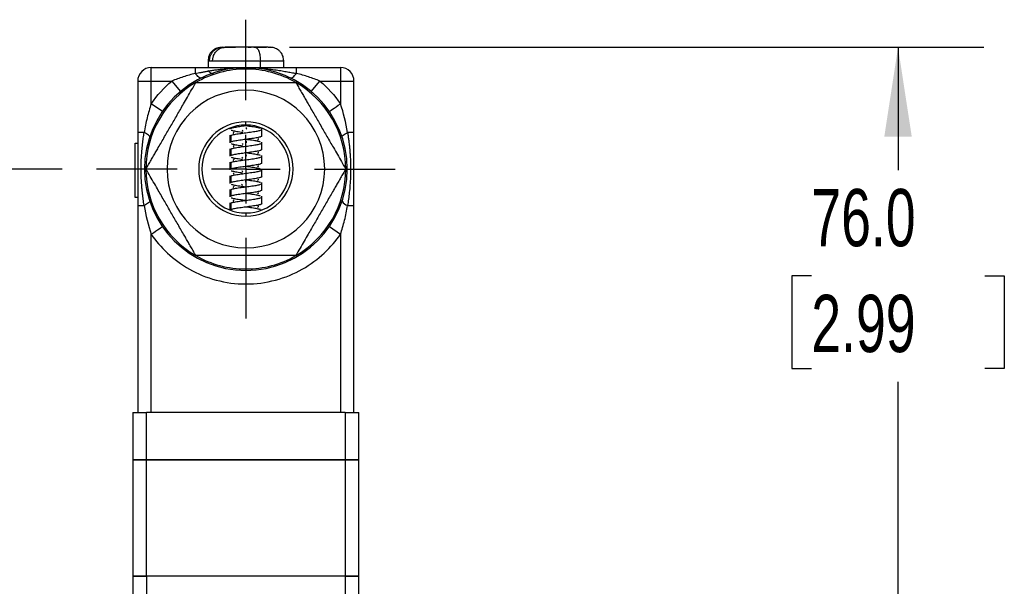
# Model space of a CAD drawing. Header units: millimetres. Extents: x 13 to 546, y 13 to 419.
# Tile 8 of 11: x 399 to 472, y 145 to 187. Entities that reach past the tile are written whole.
import ezdxf

# ---------------------------------------------------------------- set-up
doc = ezdxf.new("R2010")
doc.units = ezdxf.units.MM
doc.header["$LTSCALE"] = 2
doc.linetypes.add('CENTERX2', pattern=[20.32, 12.7, -2.54, 2.54, -2.54])
doc.layers.add('CENTER', color=40, linetype='CENTERX2')
doc.layers.add('DIMENSIONS', color=140, linetype='Continuous', lineweight=25)
doc.styles.add('SLDTEXTSTYLE0', font='TXT', dxfattribs={"width": 0.7})
doc.dimstyles.new('SLDDIMSTYLE2', dxfattribs={"dimtxt": 4.316016, "dimasz": 6.604, "dimexe": 0, "dimexo": 0.0625, "dimgap": 1.079004, "dimtad": 0, "dimtih": 1, "dimtoh": 1, "dimrnd": 1e-09, "dimzin": 4, "dimdsep": 46, "dimtxsty": 'SLDTEXTSTYLE0', "dimsah": 1, "dimcen": 0.09, "dimadec": 0, "dimazin": 1, "dimtfac": 1, "dimtofl": 0, "dimtmove": 0, "dimatfit": 3, "dimfxl": 0, "dimfrac": 2, "dimtolj": 1, "dimtzin": 12, "dimarcsym": 0})

# ---------------------------------------------------------------- blocks, each defined once
blk = doc.blocks.new('_D_7')
at = {"layer": 'DIMENSIONS'}
for p, q in [((402.128, 176.299), (350.826, 176.299)), ((357.176, 176.299), (357.176, 149.159)), ((350.764, 141.333), (349.314, 141.333)), ((349.314, 141.333), (349.314, 134.474)), ((363.589, 141.333), (365.039, 141.333)), ((365.039, 141.333), (365.039, 134.474)), ((349.314, 134.474), (350.764, 134.474)), ((365.039, 134.474), (363.589, 134.474)), ((357.176, 109.299), (357.176, 133.508)), ((387.418, 109.299), (350.826, 109.299))]:
    blk.add_line(p, q, dxfattribs=at)
for points in [[(357.176, 176.299), (356.16, 169.695), (358.192, 169.695)], [(357.176, 109.299), (358.192, 115.903), (356.16, 115.903)]]:
    blk.add_solid(points, dxfattribs=at)
at = {"layer": 'DIMENSIONS', "char_height": 4.2333, "attachment_point": 1, "style": 'SLDTEXTSTYLE0'}
for s, insert in [('67.0', (350.764, 147.757)), ('2.64', (350.764, 139.931))]:
    blk.add_mtext(s, dxfattribs=dict(at, insert=insert))
blk = doc.blocks.new('_D_8')
at = {"layer": 'DIMENSIONS'}
for p, q in [((418.938, 185.299), (470.308, 185.299)), ((463.958, 185.299), (463.958, 176.226)), ((457.545, 168.4), (456.096, 168.4)), ((456.096, 168.4), (456.096, 161.541)), ((470.371, 168.4), (471.82, 168.4)), ((471.82, 168.4), (471.82, 161.541)), ((456.096, 161.541), (457.545, 161.541)), ((471.82, 161.541), (470.371, 161.541)), ((463.958, 109.299), (463.958, 160.574)), ((443.998, 109.299), (470.308, 109.299))]:
    blk.add_line(p, q, dxfattribs=at)
for points in [[(463.958, 185.299), (462.942, 178.695), (464.974, 178.695)], [(463.958, 109.299), (464.974, 115.903), (462.942, 115.903)]]:
    blk.add_solid(points, dxfattribs=at)
at = {"layer": 'DIMENSIONS', "char_height": 4.2333, "attachment_point": 1, "style": 'SLDTEXTSTYLE0'}
for s, insert in [('76.0', (457.545, 174.823)), ('2.99', (457.545, 166.998))]:
    blk.add_mtext(s, dxfattribs=dict(at, insert=insert))
blk = doc.blocks.new('SW_CENTERMARKSYMBOL_0')
at = {"layer": 'CENTER', "color": 0}
for p, q in [((0, 5.08), (0, 11.04)), ((0, 0), (0, 2.54)), ((-5.08, 0), (-11.04, 0)), ((0, 0), (-2.54, 0)), ((0, 0), (0, -2.54)), ((0, 0), (2.54, 0)), ((5.08, 0), (11.04, 0)), ((0, -5.08), (0, -11.04))]:
    blk.add_line(p, q, dxfattribs=at)

msp = doc.modelspace()

# ---------------------------------------------------------------- linework, layer by layer
for p, q in [((413.954, 185.299), (414.936, 185.299)), ((415.87, 185.299), (416.1, 185.299)), ((416.292, 185.299), (417.233, 185.299)), ((412.908, 184.299), (412.908, 183.799)), ((412.908, 184.299), (413.022, 184.299)), ((413.022, 184.299), (413.252, 184.299)), ((413.252, 184.299), (416.781, 184.299)), ((416.781, 183.799), (416.781, 184.299)), ((416.781, 184.299), (418.508, 184.299)), ((418.508, 183.799), (418.508, 184.299)), ((408.708, 182.799), (408.708, 183.799)), ((408.708, 183.799), (411.966, 183.799)), ((419.45, 183.365), (419.45, 183.799)), ((419.45, 183.799), (422.708, 183.799)), ((422.708, 183.799), (422.708, 182.799)), ((407.708, 182.799), (407.708, 178.991)), ((407.708, 182.799), (408.708, 182.799)), ((408.708, 182.799), (410.231, 182.799)), ((408.708, 181.121), (408.708, 182.799)), ((410.231, 182.799), (410.875, 182.034)), ((415.708, 182.132), (415.708, 182.699)), ((420.541, 182.034), (421.185, 182.799)), ((421.185, 182.799), (422.708, 182.799)), ((422.708, 182.799), (422.708, 181.121)), ((422.708, 182.799), (423.708, 182.799)), ((423.708, 178.991), (423.708, 182.799)), ((409.532, 180.553), (408.708, 181.121)), ((414.523, 179.325), (414.523, 179.239)), ((414.614, 179.301), (414.614, 179.359)), ((415.708, 179.549), (415.708, 179.788)), ((416.893, 178.739), (416.893, 179.297)), ((408.177, 178.991), (407.708, 178.991)), ((414.523, 178.797), (414.523, 178.239)), ((414.523, 178.734), (414.614, 178.797)), ((414.614, 178.301), (414.614, 178.797)), ((415.434, 179.188), (415.492, 179.106)), ((423.708, 178.991), (423.239, 178.991)), ((407.508, 174.199), (407.508, 178.199)), ((407.508, 178.199), (407.708, 178.199)), ((414.523, 177.797), (414.523, 177.239)), ((414.523, 177.734), (414.614, 177.797)), ((414.614, 177.301), (414.614, 177.797)), ((415.424, 178.187), (415.484, 178.104)), ((416.893, 177.739), (416.893, 178.297)), ((415.414, 177.185), (415.475, 177.103)), ((416.893, 176.739), (416.893, 177.297)), ((414.523, 176.797), (414.523, 176.239)), ((414.523, 176.734), (414.614, 176.797)), ((414.614, 176.301), (414.614, 176.797)), ((416.893, 175.739), (416.893, 176.297)), ((414.523, 175.797), (414.523, 175.239)), ((414.523, 175.734), (414.614, 175.797)), ((414.614, 175.301), (414.614, 175.797)), ((415.404, 176.183), (415.466, 176.101)), ((415.393, 175.181), (415.458, 175.1)), ((416.893, 174.739), (416.893, 175.297)), ((407.708, 174.199), (407.508, 174.199)), ((414.523, 174.797), (414.523, 174.239)), ((414.523, 174.734), (414.614, 174.797)), ((414.614, 174.301), (414.614, 174.797)), ((416.893, 173.739), (416.893, 174.297)), ((407.708, 173.606), (407.708, 158.299)), ((407.708, 173.606), (408.177, 173.606)), ((414.523, 173.797), (414.523, 173.272)), ((414.523, 173.734), (414.614, 173.797)), ((414.614, 173.301), (414.614, 173.797)), ((423.708, 158.299), (423.708, 173.606)), ((415.708, 173.049), (415.708, 172.81)), ((416.893, 173.272), (416.893, 173.297)), ((421.885, 172.044), (422.708, 171.477)), ((408.708, 158.299), (408.708, 171.477)), ((422.708, 171.477), (422.708, 158.299)), ((415.708, 170.466), (415.708, 169.899)), ((407.358, 158.299), (407.358, 154.799)), ((407.358, 158.299), (408.358, 158.299)), ((408.358, 154.799), (408.358, 158.299)), ((423.058, 158.299), (408.358, 158.299)), ((423.058, 158.299), (423.058, 154.799)), ((423.058, 158.299), (424.058, 158.299)), ((424.058, 154.799), (424.058, 158.299)), ((408.358, 154.799), (407.358, 154.799)), ((407.358, 154.799), (407.358, 146.199)), ((407.358, 154.799), (408.358, 154.799)), ((423.058, 154.799), (408.358, 154.799)), ((408.358, 146.199), (408.358, 154.799)), ((408.358, 154.799), (423.058, 154.799)), ((424.058, 154.799), (423.058, 154.799)), ((423.058, 154.799), (423.058, 146.199)), ((423.058, 154.799), (424.058, 154.799)), ((424.058, 146.199), (424.058, 154.799)), ((407.358, 146.199), (407.358, 144.699)), ((408.358, 146.199), (407.358, 146.199)), ((407.358, 146.199), (408.358, 146.199)), ((408.358, 146.199), (408.358, 144.699)), ((423.058, 146.199), (408.358, 146.199)), ((423.058, 146.199), (408.358, 146.199)), ((424.058, 146.199), (423.058, 146.199)), ((423.058, 146.199), (423.058, 144.699)), ((423.058, 146.199), (424.058, 146.199)), ((424.058, 144.699), (424.058, 146.199))]:
    msp.add_line(p, q)
at = {"flags": 128}
for points in [[(412.407, 183.033), (412.369, 183.024), (412.325, 183.03), (412.275, 183.052), (412.22, 183.088), (412.16, 183.138), (412.098, 183.202), (412.033, 183.278), (411.966, 183.365)], [(419.01, 183.033), (419.047, 183.024), (419.091, 183.03), (419.141, 183.052), (419.196, 183.088), (419.256, 183.138), (419.319, 183.202), (419.384, 183.278), (419.45, 183.365)], [(421.885, 180.553), (421.9, 180.564), (421.947, 180.596), (422.023, 180.649), (422.126, 180.719), (422.251, 180.805), (422.393, 180.903), (422.547, 181.01), (422.708, 181.121)], [(408.708, 171.477), (408.869, 171.588), (409.023, 171.694), (409.166, 171.792), (409.29, 171.878), (409.393, 171.949), (409.469, 172.001), (409.516, 172.033), (409.532, 172.044)]]:
    msp.add_lwpolyline(points, dxfattribs=at)
for centre, radius, start, end in [((408.708, 182.799), 1, 90, 180), ((415.708, 176.299), 7.5, 90, 270), ((415.708, 176.299), 7.39, 90, 120), ((415.708, 176.299), 7.5, 270, 90), ((415.708, 176.299), 7.39, 60, 90), ((422.708, 182.799), 1, 360, 90), ((415.708, 176.299), 7.39, 120, 180), ((415.708, 176.299), 5.833, 90, 270), ((415.708, 176.299), 5.833, 270, 90), ((415.708, 176.299), 7.39, 360, 60), ((415.708, 176.299), 3.489, 90, 270), ((415.708, 176.299), 3.25, 90, 270), ((415.708, 176.299), 3.489, 270, 90), ((415.708, 176.299), 3.25, 270, 90), ((415.708, 176.299), 7.39, 180, 240), ((415.708, 176.299), 7.39, 300, 360), ((423.379, 174.223), 0.632, 208.3277, 257.27722), ((415.708, 176.299), 7.39, 240, 270), ((415.708, 176.299), 7.39, 270, 300)]:
    msp.add_arc(centre, radius, start, end)
for points, knots in [([(413.987, 185.299), (413.844, 185.289), (413.633, 185.274), (413.42, 185.177), (413.299, 185.094), (413.19, 185.001), (413.075, 184.865), (412.944, 184.627), (412.922, 184.428), (412.908, 184.299)], [0, 0, 0, 0, 0.294514, 0.433937, 0.495817, 0.555042, 0.672688, 0.787827, 1, 1, 1, 1]), ([(413.022, 184.299), (413.023, 184.332), (413.024, 184.397), (413.038, 184.496), (413.061, 184.593), (413.093, 184.687), (413.133, 184.777), (413.181, 184.861), (413.235, 184.938), (413.317, 185.035), (413.437, 185.14), (413.602, 185.232), (413.776, 185.288), (413.895, 185.295), (413.954, 185.299)], [0, 0, 0, 0, 0.0623288, 0.1254218, 0.1889306, 0.2524909, 0.3157339, 0.3782991, 0.4398458, 0.5000628, 0.6277034, 0.7551875, 0.8800121, 1, 1, 1, 1]), ([(413.252, 184.299), (413.252, 184.332), (413.254, 184.397), (413.268, 184.495), (413.29, 184.591), (413.332, 184.714), (413.404, 184.86), (413.521, 185.012), (413.663, 185.137), (413.825, 185.229), (414.001, 185.288), (414.123, 185.295), (414.184, 185.299)], [0, 0, 0, 0, 0.062788, 0.125007, 0.187277, 0.250222, 0.374832, 0.499909, 0.624418, 0.749499, 0.87449, 1, 1, 1, 1]), ([(416.398, 185.299), (416.221, 185.299), (416.021, 185.299), (415.6, 185.299), (415.379, 185.299), (414.96, 185.299), (414.762, 185.299), (414.426, 185.299), (414.288, 185.299), (414.184, 185.299)], [0, 0, 0, 0, 0.25, 0.25, 0.5, 0.5, 0.75, 0.75, 1, 1, 1, 1]), ([(416.398, 185.299), (416.443, 185.299), (416.491, 185.277), (416.586, 185.18), (416.631, 185.103), (416.706, 184.908), (416.735, 184.79), (416.772, 184.544), (416.781, 184.417), (416.781, 184.299)], [0, 0, 0, 0, 0.25, 0.25, 0.5, 0.5, 0.75, 0.75, 1, 1, 1, 1]), ([(417.347, 185.299), (417.313, 185.299), (417.221, 185.299), (416.875, 185.299), (416.553, 185.299), (416.398, 185.299)], [0, 0, 0, 0, 0.2385386, 0.632078, 1, 1, 1, 1]), ([(418.508, 184.299), (418.498, 184.405), (418.477, 184.634), (418.324, 184.9), (418.142, 185.08), (417.978, 185.187), (417.809, 185.256), (417.554, 185.308), (417.434, 185.298), (417.347, 185.291)], [0, 0, 0, 0, 0.161476, 0.349153, 0.452554, 0.556221, 0.656404, 0.752009, 1, 1, 1, 1]), ([(411.966, 183.365), (412.035, 183.377), (412.178, 183.404), (412.403, 183.446), (412.648, 183.491), (412.914, 183.539), (413.2, 183.587), (413.507, 183.634), (413.901, 183.688), (414.323, 183.734), (414.636, 183.759), (414.767, 183.768), (414.767, 183.768), (414.767, 183.768), (414.767, 183.768), (414.767, 183.768), (414.767, 183.768), (414.767, 183.768), (414.768, 183.768), (414.768, 183.768), (414.768, 183.768), (414.768, 183.768), (414.768, 183.768), (414.768, 183.768), (414.768, 183.768), (414.768, 183.768), (414.768, 183.768), (414.768, 183.768), (414.768, 183.768), (414.768, 183.768), (414.769, 183.768), (414.769, 183.768), (414.771, 183.768), (414.776, 183.768), (414.784, 183.769), (414.801, 183.77), (414.835, 183.772), (414.904, 183.776), (415.041, 183.784), (415.237, 183.792), (415.472, 183.798), (415.629, 183.798), (415.708, 183.799)], [0, 0, 0, 0, 0.055216, 0.115939, 0.181889, 0.253173, 0.329861, 0.412012, 0.499637, 0.645191, 0.749796, 0.749811, 0.749826, 0.749842, 0.749857, 0.749872, 0.749887, 0.749902, 0.749917, 0.749933, 0.749948, 0.749963, 0.749978, 0.749993, 0.750009, 0.750024, 0.750039, 0.750054, 0.750069, 0.7501, 0.75016, 0.750282, 0.750768, 0.75174, 0.753684, 0.757573, 0.765354, 0.780927, 0.812112, 0.874623, 0.937279, 1, 1, 1, 1]), ([(411.966, 183.799), (411.966, 183.799), (411.966, 183.766), (411.966, 183.618), (411.966, 183.503), (411.966, 183.365)], [0, 0, 0, 0, 0.5, 0.5, 1, 1, 1, 1]), ([(411.966, 183.799), (412.027, 183.799), (412.15, 183.799), (412.338, 183.799), (412.532, 183.799), (412.733, 183.799), (413.02, 183.799), (413.404, 183.799), (413.862, 183.799), (414.331, 183.799), (414.763, 183.799), (415.228, 183.799), (415.53, 183.799), (415.708, 183.799)], [0, 0, 0, 0, 0.046581, 0.094878, 0.144968, 0.19692, 0.250795, 0.369487, 0.499652, 0.616777, 0.74959, 0.852876, 1, 1, 1, 1]), ([(412.908, 183.599), (412.925, 183.558), (412.953, 183.491), (413.108, 183.407), (413.218, 183.357), (413.244, 183.345), (413.257, 183.339), (413.267, 183.335), (413.273, 183.331), (413.278, 183.328), (413.285, 183.325), (413.291, 183.32), (413.297, 183.314), (413.293, 183.314), (413.291, 183.313)], [0, 0, 0, 0, 0.49879, 0.833344, 0.880356, 0.897989, 0.912039, 0.917982, 0.92343, 0.928653, 0.933972, 0.946081, 0.961804, 1, 1, 1, 1]), ([(415.708, 183.799), (415.813, 183.798), (416.023, 183.797), (416.429, 183.783), (416.911, 183.752), (417.452, 183.696), (417.945, 183.63), (418.389, 183.56), (418.785, 183.489), (419.133, 183.424), (419.349, 183.384), (419.45, 183.365)], [0, 0, 0, 0, 0.083616, 0.167049, 0.323972, 0.468381, 0.600052, 0.718841, 0.824929, 0.918627, 1, 1, 1, 1]), ([(415.708, 183.799), (415.91, 183.799), (416.176, 183.799), (416.419, 183.799), (416.524, 183.799), (416.573, 183.799), (416.596, 183.799), (416.605, 183.799), (416.612, 183.799), (416.613, 183.799), (416.789, 183.799), (417.032, 183.799), (417.293, 183.799), (417.418, 183.799), (417.479, 183.799), (417.505, 183.799), (417.522, 183.799), (417.528, 183.799), (417.713, 183.799), (417.961, 183.799), (418.228, 183.799), (418.356, 183.799), (418.419, 183.799), (418.445, 183.799), (418.463, 183.799), (418.47, 183.799), (418.821, 183.799), (419.144, 183.799), (419.45, 183.799)], [0, 0, 0, 0, 0.125, 0.1875, 0.21875, 0.234375, 0.242188, 0.246094, 0.246094, 0.25, 0.25, 0.375, 0.4375, 0.46875, 0.484375, 0.492188, 0.492188, 0.5, 0.5, 0.625, 0.6875, 0.71875, 0.734375, 0.742188, 0.742188, 0.75, 0.75, 1, 1, 1, 1]), ([(411.966, 183.365), (411.661, 183.29), (411.364, 183.206), (410.786, 183.018), (410.505, 182.914), (410.231, 182.799)], [0, 0, 0, 0, 0.5, 0.5, 1, 1, 1, 1]), ([(421.185, 182.799), (420.914, 182.913), (420.633, 183.017), (420.054, 183.205), (419.754, 183.29), (419.45, 183.365)], [0, 0, 0, 0, 0.5, 0.5, 1, 1, 1, 1]), ([(408.318, 176.299), (408.381, 176.408), (408.506, 176.625), (408.693, 176.947), (408.875, 177.264), (409.054, 177.573), (409.328, 178.048), (409.696, 178.686), (410.163, 179.494), (410.63, 180.303), (411.041, 181.014), (411.397, 181.632), (411.703, 182.161), (411.908, 182.517), (412.013, 182.699)], [0, 0, 0, 0, 0.052553, 0.103773, 0.153684, 0.202316, 0.249701, 0.376034, 0.499064, 0.622655, 0.749694, 0.829509, 0.9129, 1, 1, 1, 1]), ([(412.013, 182.699), (412.144, 182.699), (412.403, 182.699), (412.792, 182.699), (413.175, 182.699), (413.552, 182.699), (413.924, 182.699), (414.291, 182.699), (414.653, 182.699), (415.009, 182.699), (415.361, 182.699), (415.593, 182.699), (415.708, 182.699)], [0, 0, 0, 0, 0.1087926, 0.2154415, 0.3200106, 0.4225679, 0.5231853, 0.6219392, 0.7189101, 0.8141832, 0.9078483, 1, 1, 1, 1]), ([(415.708, 182.699), (415.813, 182.699), (416.024, 182.699), (416.342, 182.699), (416.665, 182.699), (416.992, 182.699), (417.324, 182.699), (417.66, 182.699), (418, 182.699), (418.345, 182.699), (418.694, 182.699), (419.048, 182.699), (419.284, 182.699), (419.403, 182.699)], [0, 0, 0, 0, 0.0837133, 0.1686702, 0.2549421, 0.3425973, 0.4317008, 0.5223147, 0.6144978, 0.7083062, 0.8037929, 0.9010082, 1, 1, 1, 1]), ([(419.403, 182.699), (419.466, 182.589), (419.591, 182.373), (419.778, 182.05), (419.96, 181.734), (420.139, 181.424), (420.413, 180.95), (420.781, 180.312), (421.248, 179.504), (421.715, 178.694), (422.126, 177.983), (422.483, 177.365), (422.788, 176.836), (422.993, 176.481), (423.098, 176.299)], [0, 0, 0, 0, 0.052553, 0.103773, 0.153684, 0.202316, 0.249701, 0.376034, 0.499064, 0.622655, 0.749694, 0.829509, 0.9129, 1, 1, 1, 1]), ([(408.708, 181.121), (408.593, 180.787), (408.492, 180.443), (408.316, 179.734), (408.24, 179.366), (408.177, 178.991)], [0, 0, 0, 0, 0.5, 0.5, 1, 1, 1, 1]), ([(414.614, 179.301), (414.554, 179.28), (414.493, 179.26), (414.523, 179.239), (414.523, 179.239)], [0, 0, 0, 0, 0.996159, 1, 1, 1, 1]), ([(415.885, 179.513), (415.827, 179.505), (415.618, 179.476), (415.245, 179.426), (414.842, 179.364), (414.69, 179.322), (414.614, 179.301)], [0, 0, 0, 0, 0.114024, 0.40993, 0.704094, 1, 1, 1, 1]), ([(414.614, 178.797), (414.689, 178.817), (414.841, 178.859), (415.244, 178.922), (415.708, 178.983), (416.172, 179.047), (416.572, 179.108), (416.817, 179.172), (416.923, 179.213), (416.893, 179.234), (416.893, 179.234)], [0, 0, 0, 0, 0.142458, 0.285759, 0.428217, 0.571518, 0.713976, 0.857277, 0.999735, 1, 1, 1, 1]), ([(416.803, 179.297), (416.727, 179.317), (416.575, 179.359), (416.173, 179.422), (415.856, 179.463), (415.703, 179.485), (415.699, 179.485)], [0, 0, 0, 0, 0.330315, 0.662588, 0.992903, 1, 1, 1, 1]), ([(415.775, 179.248), (415.77, 179.268), (415.761, 179.307), (415.751, 179.348), (415.747, 179.365), (415.747, 179.367)], [0, 0, 0, 0, 0.483204, 0.952168, 1, 1, 1, 1]), ([(407.708, 178.991), (407.708, 178.541), (407.708, 178.093), (407.708, 177.196), (407.708, 176.747), (407.708, 175.847), (407.708, 175.399), (407.708, 174.503), (407.708, 174.053), (407.708, 173.606)], [0, 0, 0, 0, 0.25, 0.25, 0.5, 0.5, 0.75, 0.75, 1, 1, 1, 1]), ([(408.177, 173.606), (408.166, 173.685), (408.142, 173.847), (408.108, 174.1), (408.075, 174.369), (408.043, 174.654), (408.004, 175.072), (407.968, 175.623), (407.953, 176.301), (407.968, 176.979), (408.009, 177.593), (408.062, 178.129), (408.117, 178.576), (408.158, 178.858), (408.177, 178.991)], [0, 0, 0, 0, 0.044136, 0.091337, 0.141492, 0.194522, 0.250371, 0.374224, 0.500678, 0.626567, 0.7501, 0.841765, 0.925116, 1, 1, 1, 1]), ([(408.594, 178.675), (408.605, 178.705), (408.574, 178.752), (408.425, 178.865), (408.308, 178.93), (408.177, 178.991)], [0, 0, 0, 0, 0.5, 0.5, 1, 1, 1, 1]), ([(414.613, 179.176), (414.689, 179.155), (414.841, 179.114), (415.175, 179.061), (415.406, 179.03), (415.484, 179.019)], [0, 0, 0, 0, 0.397671, 0.797699, 1, 1, 1, 1]), ([(416.893, 178.739), (416.875, 178.718), (416.84, 178.676), (416.566, 178.614), (416.176, 178.551), (415.708, 178.489), (415.246, 178.426), (414.841, 178.364), (414.69, 178.322), (414.614, 178.301)], [0, 0, 0, 0, 0.142748, 0.285201, 0.428499, 0.570952, 0.714249, 0.856703, 1, 1, 1, 1]), ([(414.834, 179.026), (414.831, 179.026), (414.798, 179.023), (414.793, 178.954), (414.75, 178.93), (414.778, 178.929), (414.785, 178.929)], [0, 0, 0, 0, 0.034944, 0.405367, 0.861485, 1, 1, 1, 1]), ([(416.803, 178.297), (416.727, 178.317), (416.575, 178.359), (416.173, 178.422), (415.832, 178.467), (415.654, 178.491), (415.627, 178.495)], [0, 0, 0, 0, 0.31378, 0.629419, 0.943199, 1, 1, 1, 1]), ([(416.569, 178.457), (416.587, 178.461), (416.636, 178.475), (416.656, 178.526), (416.634, 178.539), (416.625, 178.544)], [0, 0, 0, 0, 0.233047, 0.664457, 1, 1, 1, 1]), ([(422.822, 178.675), (422.812, 178.705), (422.843, 178.752), (422.992, 178.865), (423.108, 178.93), (423.239, 178.991)], [0, 0, 0, 0, 0.5, 0.5, 1, 1, 1, 1]), ([(423.239, 178.991), (423.253, 178.897), (423.281, 178.704), (423.32, 178.405), (423.357, 178.089), (423.391, 177.757), (423.419, 177.41), (423.441, 177.049), (423.455, 176.676), (423.461, 176.221), (423.45, 175.698), (423.416, 175.122), (423.367, 174.581), (423.307, 174.079), (423.261, 173.759), (423.239, 173.606)], [0, 0, 0, 0, 0.052792, 0.108682, 0.167544, 0.22924, 0.293612, 0.360472, 0.429604, 0.500683, 0.61279, 0.719652, 0.820299, 0.914007, 1, 1, 1, 1]), ([(423.708, 173.606), (423.708, 174.053), (423.708, 174.503), (423.708, 175.399), (423.708, 175.847), (423.708, 176.747), (423.708, 177.196), (423.708, 178.093), (423.708, 178.541), (423.708, 178.991)], [0, 0, 0, 0, 0.25, 0.25, 0.5, 0.5, 0.75, 0.75, 1, 1, 1, 1]), ([(414.614, 178.301), (414.554, 178.28), (414.493, 178.26), (414.523, 178.239), (414.523, 178.239)], [0, 0, 0, 0, 0.996159, 1, 1, 1, 1]), ([(414.613, 178.176), (414.689, 178.155), (414.841, 178.114), (415.172, 178.061), (415.401, 178.03), (415.476, 178.02)], [0, 0, 0, 0, 0.400652, 0.803679, 1, 1, 1, 1]), ([(414.614, 177.797), (414.689, 177.817), (414.841, 177.859), (415.244, 177.922), (415.708, 177.983), (416.172, 178.047), (416.572, 178.108), (416.817, 178.172), (416.923, 178.213), (416.893, 178.234), (416.893, 178.234)], [0, 0, 0, 0, 0.142458, 0.285759, 0.428217, 0.571518, 0.713976, 0.857277, 0.999735, 1, 1, 1, 1]), ([(414.835, 178.025), (414.833, 178.025), (414.8, 178.023), (414.795, 177.955), (414.75, 177.931), (414.778, 177.93), (414.785, 177.93)], [0, 0, 0, 0, 0.021224, 0.390864, 0.846837, 1, 1, 1, 1]), ([(415.764, 178.246), (415.76, 178.266), (415.751, 178.306), (415.742, 178.348), (415.738, 178.367), (415.737, 178.371)], [0, 0, 0, 0, 0.459761, 0.905914, 1, 1, 1, 1]), ([(414.614, 177.301), (414.554, 177.28), (414.493, 177.26), (414.523, 177.239), (414.523, 177.239)], [0, 0, 0, 0, 0.996159, 1, 1, 1, 1]), ([(414.613, 177.176), (414.689, 177.155), (414.841, 177.114), (415.169, 177.062), (415.395, 177.031), (415.467, 177.022)], [0, 0, 0, 0, 0.403712, 0.809816, 1, 1, 1, 1]), ([(416.893, 177.739), (416.875, 177.718), (416.84, 177.676), (416.566, 177.614), (416.176, 177.551), (415.708, 177.489), (415.246, 177.426), (414.841, 177.364), (414.69, 177.322), (414.614, 177.301)], [0, 0, 0, 0, 0.1427481, 0.2852014, 0.4284987, 0.570952, 0.7142494, 0.8567027, 1, 1, 1, 1]), ([(414.614, 176.797), (414.689, 176.817), (414.841, 176.859), (415.244, 176.922), (415.708, 176.983), (416.172, 177.047), (416.572, 177.108), (416.817, 177.172), (416.923, 177.213), (416.893, 177.234), (416.893, 177.234)], [0, 0, 0, 0, 0.142458, 0.285759, 0.428217, 0.571518, 0.713976, 0.857277, 0.999735, 1, 1, 1, 1]), ([(414.835, 177.025), (414.834, 177.025), (414.803, 177.023), (414.797, 176.956), (414.75, 176.932), (414.779, 176.931), (414.786, 176.931)], [0, 0, 0, 0, 0.00658, 0.375461, 0.831329, 1, 1, 1, 1]), ([(416.803, 177.297), (416.727, 177.317), (416.575, 177.359), (416.173, 177.422), (415.835, 177.466), (415.659, 177.491), (415.635, 177.494)], [0, 0, 0, 0, 0.315422, 0.632714, 0.948136, 1, 1, 1, 1]), ([(415.753, 177.244), (415.749, 177.264), (415.741, 177.304), (415.732, 177.35), (415.728, 177.372), (415.727, 177.378)], [0, 0, 0, 0, 0.426053, 0.839458, 1, 1, 1, 1]), ([(416.566, 177.46), (416.585, 177.466), (416.634, 177.484), (416.659, 177.537), (416.638, 177.546), (416.629, 177.549)], [0, 0, 0, 0, 0.270738, 0.712272, 1, 1, 1, 1]), ([(412.013, 169.899), (411.95, 170.008), (411.825, 170.225), (411.639, 170.547), (411.456, 170.864), (411.277, 171.173), (411.003, 171.648), (410.635, 172.286), (410.168, 173.094), (409.701, 173.903), (409.291, 174.614), (408.934, 175.232), (408.628, 175.761), (408.423, 176.117), (408.318, 176.299)], [0, 0, 0, 0, 0.052553, 0.103773, 0.153684, 0.202316, 0.249701, 0.376034, 0.499064, 0.622655, 0.749694, 0.829509, 0.9129, 1, 1, 1, 1]), ([(414.614, 176.301), (414.554, 176.28), (414.493, 176.26), (414.523, 176.239), (414.523, 176.239)], [0, 0, 0, 0, 0.996159, 1, 1, 1, 1]), ([(416.893, 176.739), (416.875, 176.718), (416.84, 176.676), (416.566, 176.614), (416.176, 176.551), (415.708, 176.489), (415.246, 176.426), (414.841, 176.364), (414.69, 176.322), (414.614, 176.301)], [0, 0, 0, 0, 0.142748, 0.285201, 0.428499, 0.570952, 0.714249, 0.856703, 1, 1, 1, 1]), ([(416.803, 176.297), (416.727, 176.317), (416.575, 176.359), (416.173, 176.422), (415.856, 176.463), (415.702, 176.485), (415.699, 176.485)], [0, 0, 0, 0, 0.330139, 0.662234, 0.992373, 1, 1, 1, 1]), ([(415.742, 176.242), (415.738, 176.262), (415.731, 176.302), (415.722, 176.355), (415.717, 176.383), (415.715, 176.395)], [0, 0, 0, 0, 0.368872, 0.726778, 1, 1, 1, 1]), ([(416.564, 176.462), (416.584, 176.47), (416.634, 176.491), (416.662, 176.546), (416.641, 176.553), (416.633, 176.555)], [0, 0, 0, 0, 0.302931, 0.751423, 1, 1, 1, 1]), ([(423.098, 176.299), (423.035, 176.189), (422.91, 175.973), (422.724, 175.65), (422.541, 175.334), (422.362, 175.024), (422.089, 174.55), (421.72, 173.912), (421.254, 173.104), (420.786, 172.294), (420.376, 171.583), (420.019, 170.965), (419.714, 170.436), (419.508, 170.081), (419.403, 169.899)], [0, 0, 0, 0, 0.0525535, 0.1037725, 0.1536838, 0.2023161, 0.2497006, 0.3760344, 0.4990644, 0.622655, 0.7496943, 0.8295093, 0.9128996, 1, 1, 1, 1]), ([(414.613, 176.176), (414.689, 176.155), (414.841, 176.114), (415.167, 176.062), (415.39, 176.032), (415.459, 176.023)], [0, 0, 0, 0, 0.4068506, 0.8161119, 1, 1, 1, 1]), ([(414.614, 175.797), (414.689, 175.817), (414.841, 175.859), (415.244, 175.922), (415.708, 175.983), (416.172, 176.047), (416.572, 176.108), (416.817, 176.172), (416.923, 176.213), (416.893, 176.234), (416.893, 176.234)], [0, 0, 0, 0, 0.142458, 0.285759, 0.428217, 0.571518, 0.713976, 0.857277, 0.999735, 1, 1, 1, 1]), ([(416.893, 175.739), (416.875, 175.718), (416.84, 175.676), (416.566, 175.614), (416.176, 175.551), (415.708, 175.489), (415.246, 175.426), (414.841, 175.364), (414.69, 175.322), (414.614, 175.301)], [0, 0, 0, 0, 0.142748, 0.285201, 0.428499, 0.570952, 0.714249, 0.856703, 1, 1, 1, 1]), ([(414.836, 176.024), (414.822, 176.007), (414.788, 175.967), (414.752, 175.933), (414.779, 175.933), (414.787, 175.933)], [0, 0, 0, 0, 0.360442, 0.815189, 1, 1, 1, 1]), ([(416.563, 175.463), (416.584, 175.473), (416.633, 175.498), (416.665, 175.554), (416.643, 175.559), (416.636, 175.56)], [0, 0, 0, 0, 0.330336, 0.783515, 1, 1, 1, 1]), ([(414.614, 175.301), (414.554, 175.28), (414.493, 175.26), (414.523, 175.239), (414.523, 175.239)], [0, 0, 0, 0, 0.996159, 1, 1, 1, 1]), ([(414.613, 175.176), (414.689, 175.155), (414.841, 175.114), (415.242, 175.05), (415.561, 175.009), (415.717, 174.987), (415.723, 174.986)], [0, 0, 0, 0, 0.328641, 0.65923, 0.987872, 1, 1, 1, 1]), ([(414.614, 174.797), (414.689, 174.817), (414.841, 174.859), (415.244, 174.922), (415.708, 174.983), (416.172, 175.047), (416.572, 175.108), (416.817, 175.172), (416.923, 175.213), (416.893, 175.234), (416.893, 175.234)], [0, 0, 0, 0, 0.142458, 0.285759, 0.428217, 0.571518, 0.713976, 0.857277, 0.999735, 1, 1, 1, 1]), ([(414.839, 175.023), (414.824, 175.007), (414.79, 174.969), (414.753, 174.936), (414.78, 174.935), (414.788, 174.935)], [0, 0, 0, 0, 0.3454969, 0.798216, 1, 1, 1, 1]), ([(416.803, 175.297), (416.727, 175.317), (416.575, 175.359), (416.173, 175.422), (415.856, 175.463), (415.702, 175.485), (415.698, 175.485)], [0, 0, 0, 0, 0.329973, 0.6619, 0.991873, 1, 1, 1, 1]), ([(415.731, 175.24), (415.728, 175.261), (415.721, 175.301), (415.713, 175.356), (415.706, 175.402), (415.701, 175.438), (415.699, 175.45), (415.698, 175.455)], [0, 0, 0, 0, 0.228217, 0.449647, 0.658639, 0.851376, 1, 1, 1, 1]), ([(414.614, 174.301), (414.554, 174.28), (414.493, 174.26), (414.523, 174.239), (414.523, 174.239)], [0, 0, 0, 0, 0.996159, 1, 1, 1, 1]), ([(414.613, 174.176), (414.689, 174.155), (414.841, 174.114), (415.242, 174.05), (415.567, 174.008), (415.729, 173.986), (415.74, 173.984)], [0, 0, 0, 0, 0.324529, 0.650981, 0.97551, 1, 1, 1, 1]), ([(416.893, 174.739), (416.875, 174.718), (416.84, 174.676), (416.566, 174.614), (416.176, 174.551), (415.708, 174.489), (415.246, 174.426), (414.841, 174.364), (414.69, 174.322), (414.614, 174.301)], [0, 0, 0, 0, 0.142748, 0.285201, 0.428499, 0.570952, 0.714249, 0.856703, 1, 1, 1, 1]), ([(414.614, 173.797), (414.689, 173.817), (414.841, 173.859), (415.244, 173.922), (415.708, 173.983), (416.172, 174.047), (416.572, 174.108), (416.817, 174.172), (416.923, 174.213), (416.893, 174.234), (416.893, 174.234)], [0, 0, 0, 0, 0.142458, 0.285759, 0.428217, 0.571518, 0.713976, 0.857277, 0.999735, 1, 1, 1, 1]), ([(416.803, 174.297), (416.727, 174.317), (416.575, 174.359), (416.173, 174.422), (415.843, 174.465), (415.675, 174.488), (415.659, 174.491)], [0, 0, 0, 0, 0.3207965, 0.6434937, 0.9642902, 1, 1, 1, 1]), ([(416.561, 174.464), (416.581, 174.473), (416.631, 174.494), (416.664, 174.557), (416.646, 174.562), (416.639, 174.564)], [0, 0, 0, 0, 0.302408, 0.747233, 1, 1, 1, 1]), ([(408.594, 173.923), (408.605, 173.892), (408.574, 173.845), (408.425, 173.732), (408.308, 173.667), (408.177, 173.606)], [0, 0, 0, 0, 0.5, 0.5, 1, 1, 1, 1]), ([(416.893, 173.739), (416.875, 173.718), (416.84, 173.676), (416.566, 173.614), (416.176, 173.551), (415.708, 173.489), (415.246, 173.426), (414.841, 173.364), (414.69, 173.322), (414.614, 173.301)], [0, 0, 0, 0, 0.1427481, 0.2852014, 0.4284987, 0.570952, 0.7142494, 0.8567027, 1, 1, 1, 1]), ([(414.853, 174.009), (414.833, 173.998), (414.784, 173.972), (414.748, 173.906), (414.768, 173.903), (414.774, 173.902)], [0, 0, 0, 0, 0.342692, 0.792013, 1, 1, 1, 1]), ([(416.803, 173.297), (416.727, 173.317), (416.575, 173.359), (416.173, 173.422), (415.845, 173.465), (415.681, 173.488), (415.667, 173.49)], [0, 0, 0, 0, 0.3226047, 0.6471208, 0.9697254, 1, 1, 1, 1]), ([(416.562, 173.464), (416.582, 173.474), (416.631, 173.498), (416.666, 173.562), (416.647, 173.566), (416.641, 173.567)], [0, 0, 0, 0, 0.322824, 0.770089, 1, 1, 1, 1]), ([(422.708, 171.477), (422.823, 171.811), (422.924, 172.154), (423.101, 172.864), (423.177, 173.231), (423.239, 173.606)], [0, 0, 0, 0, 0.5, 0.5, 1, 1, 1, 1]), ([(423.239, 173.606), (423.386, 173.606), (423.512, 173.606), (423.672, 173.606), (423.708, 173.606), (423.708, 173.606)], [0, 0, 0, 0, 0.5, 0.5, 1, 1, 1, 1]), ([(408.708, 171.477), (409.039, 170.997), (409.438, 170.524), (410.38, 169.644), (410.924, 169.239), (412.137, 168.554), (412.806, 168.276), (414.22, 167.898), (414.964, 167.799), (416.453, 167.799), (417.197, 167.898), (418.61, 168.276), (419.28, 168.554), (420.493, 169.239), (421.036, 169.644), (421.978, 170.524), (422.377, 170.997), (422.708, 171.477)], [0, 0, 0, 0, 0.125, 0.125, 0.25, 0.25, 0.375, 0.375, 0.5, 0.5, 0.625, 0.625, 0.75, 0.75, 0.875, 0.875, 1, 1, 1, 1]), ([(415.708, 169.899), (415.603, 169.899), (415.393, 169.899), (415.074, 169.899), (414.751, 169.899), (414.424, 169.899), (414.092, 169.899), (413.756, 169.899), (413.416, 169.899), (413.071, 169.899), (412.722, 169.899), (412.368, 169.899), (412.132, 169.899), (412.013, 169.899)], [0, 0, 0, 0, 0.083713, 0.16867, 0.254942, 0.342597, 0.431701, 0.522315, 0.614498, 0.708306, 0.803793, 0.901008, 1, 1, 1, 1]), ([(419.403, 169.899), (419.272, 169.899), (419.013, 169.899), (418.625, 169.899), (418.242, 169.899), (417.864, 169.899), (417.492, 169.899), (417.125, 169.899), (416.763, 169.899), (416.407, 169.899), (416.056, 169.899), (415.823, 169.899), (415.708, 169.899)], [0, 0, 0, 0, 0.1087926, 0.2154415, 0.3200106, 0.4225679, 0.5231853, 0.6219392, 0.7189101, 0.8141832, 0.9078483, 1, 1, 1, 1])]:
    msp.add_open_spline(points, degree=3, knots=knots)
for points in [[(417.463, 185.299), (417.512, 185.299), (417.524, 185.299), (417.485, 185.299)], [(408.708, 181.121), (409.138, 181.745), (409.65, 182.31), (410.231, 182.799)], [(421.185, 182.799), (421.765, 182.31), (422.278, 181.746), (422.708, 181.121)], [(423.239, 178.991), (423.114, 179.744), (422.939, 180.45), (422.708, 181.121)], [(408.177, 173.606), (408.303, 172.853), (408.477, 172.147), (408.708, 171.477)]]:
    msp.add_open_spline(points, degree=3)

# ---------------------------------------------------------------- block references
at = {"layer": 'CENTER'}
msp.add_blockref('SW_CENTERMARKSYMBOL_0', (415.708, 176.299), dxfattribs=at)

# ---------------------------------------------------------------- dimensions: what is measured, and where the dimension line sits
at = {"layer": 'DIMENSIONS'}
for base, p1, p2, picture, middle in [((463.958, 185.299), (441.458, 109.299), (416.398, 185.299), '_D_8', (463.958, 168.4)), ((357.176, 176.299), (389.958, 109.299), (404.668, 176.299), '_D_7', (357.176, 141.333))]:
    dim = msp.add_linear_dim(base=base, p1=p1, p2=p2, angle=90, dimstyle='SLDDIMSTYLE2', dxfattribs=at)
    dim.commit()
    dim.dimension.update_dxf_attribs({"geometry": picture, "text_midpoint": middle, "dimtype": 160})

doc.saveas('drawing.dxf')
